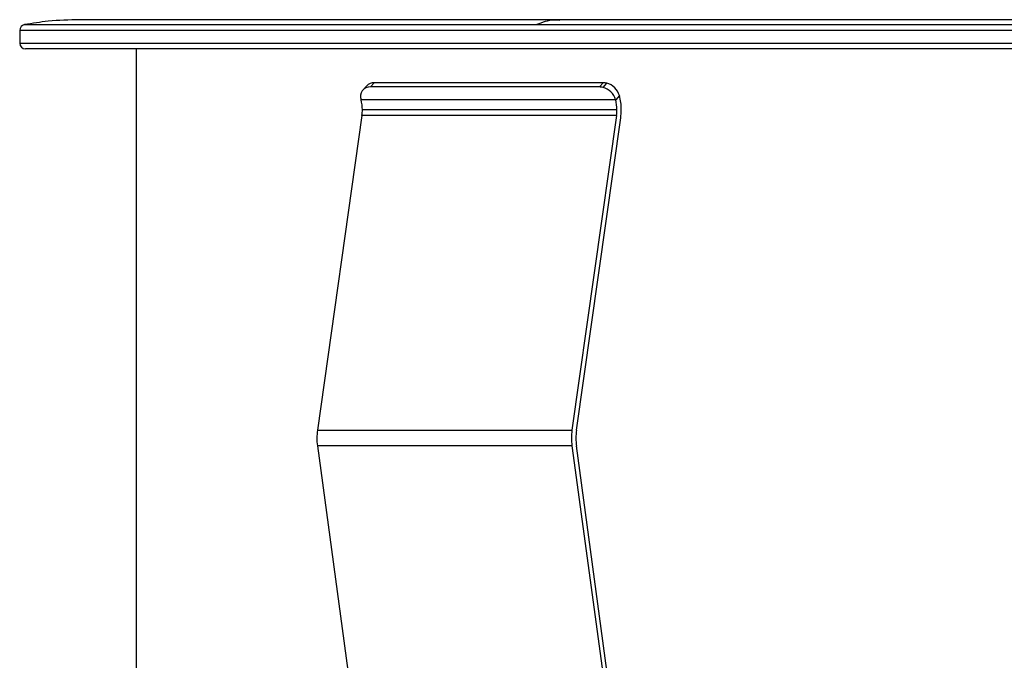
# Paper-space layout '_Derecha' of a CAD drawing. Header units: millimetres. Extents: x -30 to 31.5, y -10.8 to 33.
# Tile 3 of 6: x -30 to 3.7, y 11.1 to 33. Entities that reach past the tile are written whole.
import ezdxf

# ---------------------------------------------------------------- set-up
doc = ezdxf.new("R2010")
doc.units = ezdxf.units.MM

psp = doc.layouts.new('_Derecha')

# ---------------------------------------------------------------- linework, layer by layer
at = {"color": 7, "linetype": 'Continuous', "lineweight": 25}
for p, q in [((27.95, 33), (-27.95, 33)), ((-29.835, 32.831), (29.835, 32.831)), ((-30, 32.634), (-30, 32.2)), ((30, 32.634), (-30, 32.634)), ((-30, 32.2), (30, 32.2)), ((29.8, 32), (-29.8, 32)), ((-26, -0.3), (-26, 32)), ((-18.134, 30.74), (-18.263, 30.595)), ((-17.88, 30.845), (-18.009, 30.7)), ((-10.175, 30.7), (-18.009, 30.7)), ((-10.045, 30.845), (-17.88, 30.845)), ((-10.175, 30.7), (-10.045, 30.845)), ((-10.053, 30.684), (-9.924, 30.829)), ((-9.491, 30.408), (-9.62, 30.262)), ((-9.62, 30.262), (-18.325, 30.262)), ((-18.295, 29.73), (-19.819, 18.971)), ((-9.591, 29.73), (-18.295, 29.73)), ((-9.577, 29.924), (-18.282, 29.924)), ((-9.591, 29.73), (-11.114, 18.971)), ((-10.961, 18.969), (-9.449, 29.647)), ((-19.819, 18.971), (-11.114, 18.971)), ((-11.115, 18.428), (-19.82, 18.428)), ((-19.82, 18.428), (-17.353, 0.287)), ((-11.115, 18.428), (-8.648, 0.287)), ((-8.496, 0.293), (-10.962, 18.427))]:
    psp.add_line(p, q, dxfattribs=at)
for centre, radius, start, end in [((-29.8, 32.634), 0.2, 100.2231, 180), ((-29.8, 32.2), 0.2, 180, 270), ((-18.02, 30.375), 0.325, 88.0422, 200.2616), ((-17.892, 30.514), 0.332, 87.9256, 136.9877), ((-10.177, 30.218), 0.482, 75.1298, 89.7357), ((-10.217, 30.083), 0.623, 16.7672, 74.7702), ((-10.048, 30.363), 0.482, 75.1298, 89.7357), ((-10.088, 30.228), 0.623, 16.7672, 74.7702), ((-11.292, 29.933), 1.863, 359.7148, 14.7695), ((-19.586, 29.93), 1.304, 359.7148, 14.7695), ((-10.881, 29.93), 1.304, 359.7148, 14.7695), ((-19.667, 29.922), 1.385, 352.0148, 0.0471), ((-10.962, 29.922), 1.385, 352.0148, 0.0471), ((-11.408, 29.922), 1.978, 352.0148, 0.0471), ((-17.84, 18.694), 1.998, 172.0451, 187.659), ((-9.135, 18.694), 1.998, 172.0451, 187.659), ((-9.002, 18.695), 1.978, 172.0148, 180.0471), ((-8.998, 18.691), 1.982, 179.958, 187.6799)]:
    psp.add_arc(centre, radius, start, end, dxfattribs=at)
for points, knots in [([(-27.95, 33), (-28.309, 32.991), (-28.941, 32.975), (-29.565, 32.874), (-29.835, 32.831)], [0, 0, 0, 0, 0.567262, 1, 1, 1, 1]), ([(-11.524, 32.977), (-11.597, 32.984), (-11.862, 33.01), (-12.126, 32.906), (-12.317, 32.831)], [0, 0, 0, 0, 0.2740519, 1, 1, 1, 1])]:
    psp.add_open_spline(points, degree=3, knots=knots, dxfattribs=at)

doc.saveas('drawing.dxf')
